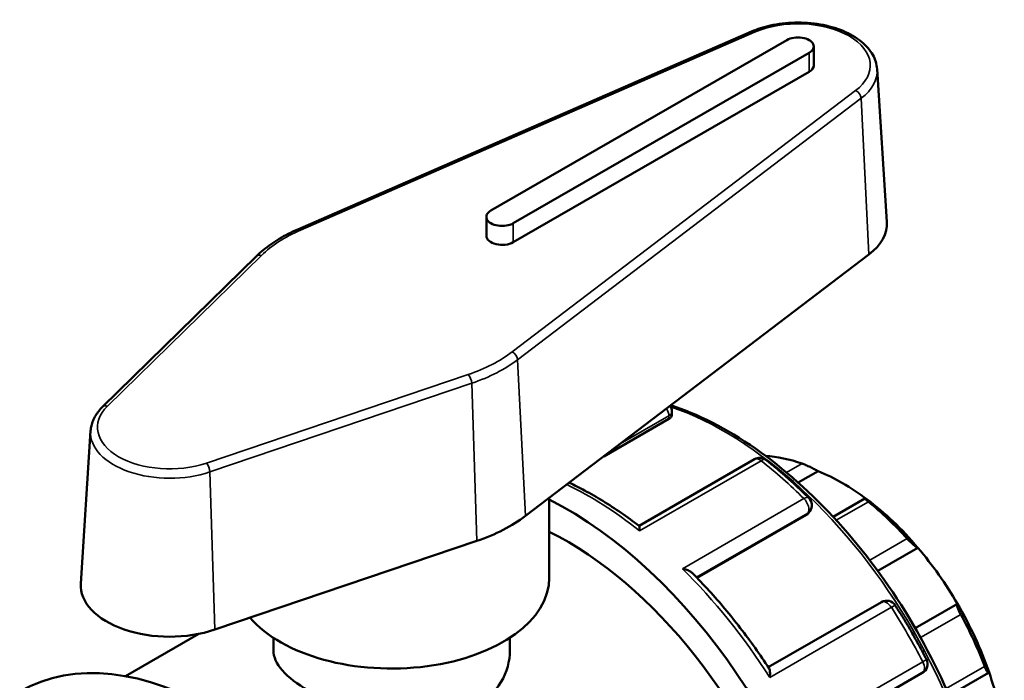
# Model space of a CAD drawing. Header units: millimetres. Extents: x 0 to 903, y -221 to 634.
# Tile 7 of 10: x 77 to 145, y 588 to 634. Entities that reach past the tile are written whole.
import ezdxf

# ---------------------------------------------------------------- set-up
doc = ezdxf.new("R2010")
doc.units = ezdxf.units.MM
doc.layers.add('Visible (ANSI)', color=7, linetype='Continuous', lineweight=50)
doc.layers.add('Visible Narrow (ANSI)', color=7, linetype='Continuous', lineweight=35)

msp = doc.modelspace()

# ---------------------------------------------------------------- linework, layer by layer
at = {"layer": 'Visible (ANSI)'}
for p, q in [((127.765, 633.216), (96.091, 619.413)), ((130.222, 632.625), (109.575, 620.735)), ((132.1, 630.853), (132.1, 632.177)), ((111.13, 619.839), (131.778, 631.729)), ((131.778, 630.405), (111.13, 618.515)), ((136.52, 630.597), (137.203, 619.948)), ((109.253, 618.963), (109.253, 620.287)), ((93.22, 617.552), (82.475, 607.029)), ((111.981, 599.419), (135.95, 617.659)), ((122.197, 606.697), (122.197, 606.458)), ((121.986, 606.192), (117.444, 603.576)), ((81.639, 605.35), (80.956, 594.702)), ((127.97, 603.376), (119.906, 598.732)), ((132.406, 602.541), (131.019, 601.743)), ((113.645, 595.108), (113.645, 600.686)), ((135.666, 600.644), (133.444, 599.364)), ((131.596, 599.488), (123.963, 595.093)), ((131.836, 599.754), (131.742, 599.62)), ((90.306, 591.488), (108.579, 597.676)), ((139.372, 597.194), (136.569, 595.58)), ((136.821, 593.412), (128.929, 588.868)), ((142.132, 593.287), (139.178, 591.586)), ((84.066, 588.238), (89.198, 591.193)), ((94.395, 590.918), (94.395, 590.041)), ((110.895, 590.918), (110.895, 590.041)), ((131.785, 583.921), (139.675, 588.465)), ((141.549, 586.887), (144.302, 588.472))]:
    msp.add_line(p, q, dxfattribs=at)
for centre, start, end in [((121.474, 606.697), 0, 33.84872), ((128.331, 602.749), 51.73591, 119.93599), ((131.244, 600.169), 324.97291, 45.37987), ((137.182, 592.785), 32.64461, 119.93599), ((139.314, 589.092), 299.93599, 27.35601)]:
    msp.add_arc(centre, 0.724, start, end, dxfattribs=at)
for centre, major_axis, ratio, start_param, end_param in [((131, 632.177), (1.1, 0), 0.575862, 5.497787, 8.63938), ((131, 630.853), (1.1, 0), 0.575862, 5.497787, 6.283185), ((110.353, 620.287), (-1.1, 0), 0.575862, 5.497787, 8.63938), ((131, 619.816), (6.208, 0), 0.575862, 5.635378, 6.320109), ((110.353, 618.963), (-1.1, 0), 0.575862, 0, 2.356194), ((133.6, 588.202), (-8.425, 14.63), 0.578093, 5.694314, 5.919528), ((134.111, 588.497), (-8.064, 14.003), 0.578093, 5.349907, 5.649534), ((114.878, 577.421), (13.723, -23.831), 0.578093, 5.832158, 8.704762), ((134.111, 588.497), (-8.064, 14.003), 0.578093, 5.021216, 5.349907), ((133.6, 588.202), (8.425, -14.63), 0.578093, 1.924403, 2.163535), ((102.645, 603.487), (11.708, 0), 0.575862, 5.243928, 5.635378), ((114.878, 577.421), (12.351, -21.448), 0.578093, 0, 2.428637), ((134.111, 588.497), (-8.064, 14.003), 0.578093, 4.721589, 5.021216), ((102.645, 595.108), (11, 0), 0.575862, 3.597003, 6.283185), ((87.159, 594.57), (-6.208, 0), 0.575862, 6.246262, 8.38552), ((134.111, 588.497), (-8.064, 14.003), 0.578093, 4.392897, 4.721589), ((133.6, 588.202), (8.425, -14.63), 0.578093, 1.296085, 1.535216), ((90.412, 563.332), (-13.723, 23.831), 0.578093, 3.141593, 6.283185), ((134.111, 588.497), (-8.064, 14.003), 0.578093, 4.09327, 4.392897)]:
    msp.add_ellipse(centre, major_axis=major_axis, ratio=ratio, start_param=start_param, end_param=end_param, dxfattribs=at)
for points, knots in [([(136.52, 630.597), (136.498, 630.939), (136.394, 631.275), (136.031, 631.924), (135.76, 632.232), (135.067, 632.799), (134.631, 633.052), (133.652, 633.46), (133.107, 633.615), (131.969, 633.813), (131.376, 633.856), (130.2, 633.829), (129.616, 633.759), (128.604, 633.532), (128.166, 633.391), (127.765, 633.216)], [5.53471, 5.53471, 5.53471, 5.53471, 5.809396, 5.809396, 6.110963, 6.110963, 6.441422, 6.441422, 6.7762, 6.7762, 7.108577, 7.108577, 7.440058, 7.440058, 7.716391, 7.716391, 7.716391, 7.716391]), ([(96.091, 619.413), (95.863, 619.314), (95.641, 619.209), (95.211, 618.989), (95.003, 618.874), (94.602, 618.635), (94.41, 618.51), (94.041, 618.251), (93.864, 618.117), (93.529, 617.841), (93.37, 617.698), (93.22, 617.552)], [1.4332055, 1.4332055, 1.4332055, 1.4332055, 1.5114956, 1.5114956, 1.5897856, 1.5897856, 1.6680757, 1.6680757, 1.7463657, 1.7463657, 1.8246558, 1.8246558, 1.8246558, 1.8246558]), ([(82.475, 607.029), (82.378, 606.933), (82.288, 606.834), (82.123, 606.629), (82.048, 606.522), (81.916, 606.302), (81.858, 606.189), (81.762, 605.957), (81.723, 605.838), (81.666, 605.596), (81.647, 605.474), (81.639, 605.35)], [1.8246558, 1.8246558, 1.8246558, 1.8246558, 1.9235789, 1.9235789, 2.0225019, 2.0225019, 2.121425, 2.121425, 2.2203481, 2.2203481, 2.3192712, 2.3192712, 2.3192712, 2.3192712]), ([(122.126, 607.14), (122.462, 607.03), (122.8, 606.909), (125.134, 605.996), (127.167, 604.816), (131.119, 601.783), (133.037, 599.928), (136.562, 595.739), (138.169, 593.405), (140.915, 588.49), (142.053, 585.911), (143.747, 580.763), (144.301, 578.195), (144.766, 573.322), (144.676, 571.019), (144.244, 568.887), (144.227, 568.809), (144.211, 568.732)], [6.070202, 6.070202, 6.070202, 6.070202, 6.124935, 6.124935, 6.447464, 6.447464, 6.77046, 6.77046, 7.092938, 7.092938, 7.415219, 7.415219, 7.737758, 7.737758, 8.060811, 8.060811, 8.073028, 8.073028, 8.073028, 8.073028]), ([(122.197, 606.458), (122.197, 606.458), (122.197, 606.458), (122.197, 606.414), (122.179, 606.366), (122.105, 606.273), (122.05, 606.229), (121.986, 606.192)], [0.16527499, 0.16527499, 0.16527499, 0.16527499, 0.16548316, 0.16548316, 0.19270844, 0.19270844, 0.21993372, 0.21993372, 0.21993372, 0.21993372]), ([(128.779, 603.317), (128.981, 603.157), (129.183, 602.994), (129.585, 602.662), (129.785, 602.492), (130.184, 602.147), (130.382, 601.972), (130.777, 601.614), (130.973, 601.432), (131.364, 601.062), (131.559, 600.875), (131.752, 600.684)], [0.1820778, 0.1820778, 0.1820778, 0.1820778, 0.2139664, 0.2139664, 0.2458551, 0.2458551, 0.2777437, 0.2777437, 0.3096324, 0.3096324, 0.341521, 0.341521, 0.341521, 0.341521]), ([(132.406, 602.541), (132.337, 602.581), (132.252, 602.627), (132.058, 602.729), (131.947, 602.785), (131.747, 602.881), (131.646, 602.928), (131.501, 602.991), (131.455, 603.01), (131.367, 603.045), (131.327, 603.061), (131.292, 603.073)], [0.2601463, 0.2601463, 0.2601463, 0.2601463, 0.2953075, 0.2953075, 0.3327491, 0.3327491, 0.3635218, 0.3635218, 0.3789081, 0.3789081, 0.3942944, 0.3942944, 0.3942944, 0.3942944]), ([(119.909, 598.729), (119.492, 599.048), (119.073, 599.353), (118.23, 599.932), (117.807, 600.207), (116.959, 600.726), (116.534, 600.97), (115.75, 601.39), (115.391, 601.571), (115.032, 601.741)], [6.1212755, 6.1212755, 6.1212755, 6.1212755, 6.1866861, 6.1866861, 6.2520967, 6.2520967, 6.3175073, 6.3175073, 6.3727884, 6.3727884, 6.3727884, 6.3727884]), ([(135.908, 600.414), (135.872, 600.443), (135.84, 600.47), (135.782, 600.519), (135.757, 600.54), (135.696, 600.596), (135.674, 600.62), (135.659, 600.647), (135.67, 600.648), (135.726, 600.626), (135.768, 600.605), (135.817, 600.577)], [0.1364285, 0.1364285, 0.1364285, 0.1364285, 0.1518148, 0.1518148, 0.1672011, 0.1672011, 0.1979738, 0.1979738, 0.2354154, 0.2354154, 0.2705766, 0.2705766, 0.2705766, 0.2705766]), ([(119.909, 598.729), (119.913, 598.726), (119.917, 598.716), (119.927, 598.675), (119.931, 598.635), (119.937, 598.532), (119.938, 598.468), (119.938, 598.393), (119.938, 598.392), (119.938, 598.391)], [0.0560823, 0.0560823, 0.0560823, 0.0560823, 0.07473963, 0.07473963, 0.10545808, 0.10545808, 0.13771742, 0.13771742, 0.13825366, 0.13825366, 0.13825366, 0.13825366]), ([(139.372, 597.194), (139.339, 597.206), (139.294, 597.231), (139.181, 597.307), (139.112, 597.361), (138.977, 597.477), (138.905, 597.542), (138.794, 597.65), (138.757, 597.687), (138.685, 597.763), (138.649, 597.801), (138.616, 597.837)], [0.2601463, 0.2601463, 0.2601463, 0.2601463, 0.2953075, 0.2953075, 0.3327491, 0.3327491, 0.3635218, 0.3635218, 0.3789081, 0.3789081, 0.3942944, 0.3942944, 0.3942944, 0.3942944]), ([(122.93, 595.741), (122.932, 595.741), (122.933, 595.741), (123.039, 595.721), (123.14, 595.693), (123.325, 595.626), (123.411, 595.586), (123.549, 595.502), (123.604, 595.46), (123.65, 595.414)], [-0.00054139, -0.00054139, -0.00054139, -0.00054139, 0, 0, 0.03203812, 0.03203812, 0.0625917, 0.0625917, 0.08738414, 0.08738414, 0.08738414, 0.08738414]), ([(128.983, 588.786), (128.664, 589.271), (128.336, 589.748), (127.666, 590.688), (127.323, 591.149), (126.622, 592.055), (126.265, 592.499), (125.538, 593.367), (125.168, 593.792), (124.417, 594.619), (124.036, 595.022), (123.65, 595.414)], [5.5993469, 5.5993469, 5.5993469, 5.5993469, 5.663579, 5.663579, 5.7278111, 5.7278111, 5.7920433, 5.7920433, 5.8562754, 5.8562754, 5.9205075, 5.9205075, 5.9205075, 5.9205075]), ([(137.791, 593.176), (137.947, 592.933), (138.1, 592.688), (138.403, 592.196), (138.552, 591.949), (138.846, 591.451), (138.99, 591.2), (139.274, 590.697), (139.414, 590.444), (139.689, 589.936), (139.824, 589.681), (139.957, 589.424)], [0.7056766, 0.7056766, 0.7056766, 0.7056766, 0.7375652, 0.7375652, 0.7694538, 0.7694538, 0.8013425, 0.8013425, 0.8332311, 0.8332311, 0.8651198, 0.8651198, 0.8651198, 0.8651198]), ([(142.351, 592.549), (142.327, 592.594), (142.303, 592.64), (142.258, 592.731), (142.237, 592.775), (142.182, 592.903), (142.154, 592.978), (142.115, 593.11), (142.104, 593.169), (142.105, 593.252), (142.115, 593.276), (142.132, 593.287)], [0.1364285, 0.1364285, 0.1364285, 0.1364285, 0.1518148, 0.1518148, 0.1672011, 0.1672011, 0.1979738, 0.1979738, 0.2354154, 0.2354154, 0.2705766, 0.2705766, 0.2705766, 0.2705766]), ([(110.895, 590.041), (110.895, 589.304), (110.691, 588.514), (109.853, 587.12), (109.218, 586.52), (107.74, 585.669), (106.807, 585.367), (104.775, 585.107), (103.675, 585.146), (101.616, 585.434), (100.515, 585.704), (98.483, 586.401), (97.55, 586.826), (96.073, 587.677), (95.438, 588.155), (94.599, 589.111), (94.395, 589.593), (94.395, 590.041)], [1.880112, 1.880112, 1.880112, 1.880112, 2.193561, 2.193561, 2.50701, 2.50701, 2.820459, 2.820459, 3.133908, 3.133908, 3.447212, 3.447212, 3.760516, 3.760516, 4.073819, 4.073819, 4.387123, 4.387123, 4.387123, 4.387123]), ([(144.329, 588.525), (144.322, 588.492), (144.31, 588.472), (144.274, 588.466), (144.249, 588.484), (144.195, 588.554), (144.165, 588.604), (144.115, 588.707), (144.097, 588.746), (144.061, 588.829), (144.043, 588.875), (144.025, 588.921)], [0.2601463, 0.2601463, 0.2601463, 0.2601463, 0.2953075, 0.2953075, 0.3327491, 0.3327491, 0.3635218, 0.3635218, 0.3789081, 0.3789081, 0.3942944, 0.3942944, 0.3942944, 0.3942944]), ([(128.983, 588.786), (129.005, 588.753), (129.021, 588.706), (129.043, 588.589), (129.048, 588.515), (129.048, 588.351), (129.041, 588.259), (129.029, 588.161), (129.029, 588.16), (129.028, 588.158)], [0.0476207, 0.0476207, 0.0476207, 0.0476207, 0.07473963, 0.07473963, 0.10545808, 0.10545808, 0.13771742, 0.13771742, 0.13825366, 0.13825366, 0.13825366, 0.13825366])]:
    msp.add_open_spline(points, degree=3, knots=knots, dxfattribs=at)
msp.add_open_spline([(131.742, 599.62), (131.705, 599.566), (131.653, 599.521), (131.596, 599.488)], degree=3, dxfattribs=at)
at = {"layer": 'Visible Narrow (ANSI)'}
for p, q in [((96.284, 619.365), (127.957, 633.168)), ((131.778, 630.405), (131.778, 631.729)), ((135.021, 629.101), (111.052, 610.861)), ((111.436, 610.32), (135.405, 628.56)), ((135.405, 628.56), (135.95, 617.659)), ((111.13, 618.515), (111.13, 619.839)), ((82.813, 607.079), (93.557, 617.601)), ((111.436, 610.32), (111.981, 599.419)), ((107.989, 609.291), (89.715, 603.104)), ((89.959, 602.491), (108.233, 608.678)), ((108.233, 608.678), (108.579, 597.676)), ((118.584, 604.444), (121.986, 606.403)), ((121.986, 606.403), (121.986, 606.192)), ((119.938, 598.391), (128.423, 603.277)), ((131.292, 603.073), (130.205, 602.447)), ((89.959, 602.491), (90.306, 591.488)), ((131.415, 600.628), (122.93, 595.741)), ((133.667, 599.124), (135.908, 600.414)), ((123.915, 595.143), (131.687, 599.618)), ((131.687, 599.618), (131.596, 599.488)), ((138.616, 597.837), (136.004, 596.333)), ((129.028, 588.158), (137.514, 593.045)), ((139.549, 590.935), (142.351, 592.549)), ((139.704, 589.251), (131.218, 584.365)), ((144.025, 588.921), (141.336, 587.373))]:
    msp.add_line(p, q, dxfattribs=at)
for centre, major_axis, ratio, start_param, end_param in [((131, 630.853), (5.042, 0), 0.575862, 5.635378, 8.501789), ((127.957, 632.774), (-0.193, 0.442), 0.49334, 5.559655, 6.283185), ((131, 630.479), (5.524, 0), 0.575862, 5.635378, 6.320109), ((135.021, 628.706), (-0.292, 0.384), 0.651919, 3.902323, 5.420759), ((102.645, 614.524), (10.542, 0), 0.575862, 2.218604, 2.610054), ((96.284, 618.971), (-0.193, 0.442), 0.49334, 5.559655, 6.283185), ((93.557, 617.207), (-0.337, 0.345), 0.704749, 5.33614, 6.283185), ((102.645, 614.524), (-10.542, 0), 0.575862, 2.102335, 2.493785), ((111.052, 610.467), (0.292, -0.384), 0.651919, 0.76073, 2.279167), ((102.645, 614.151), (11.024, 0), 0.575862, 5.243928, 5.635378), ((107.989, 608.897), (-0.155, 0.457), 0.414382, 4.079658, 5.598094), ((87.159, 605.607), (-5.042, 0), 0.575862, 5.751647, 8.38552), ((82.813, 606.684), (-0.337, 0.345), 0.704749, 5.33614, 6.283185), ((121.474, 606.697), (-0.361, 0.627), 0.578093, 3.928925, 4.726617), ((121.474, 606.697), (0.724, 0), 0.575862, 5.497787, 6.283185), ((125.851, 583.74), (13.174, -22.878), 0.578093, 0.585682, 2.559787), ((87.159, 605.233), (-5.524, 0), 0.575862, 6.246262, 8.38552), ((128.331, 602.749), (-0.361, 0.627), 0.578093, 5.317643, 6.283185), ((128.331, 602.749), (0.448, 0.568), 0.464264, 0, 0.859655), ((124.902, 583.194), (13.723, -23.831), 0.578093, 2.016607, 2.17605), ((89.715, 602.709), (-0.155, 0.457), 0.414382, 4.079658, 5.598094), ((116.417, 578.308), (13.723, -23.831), 0.578093, 2.17605, 2.438104), ((131.244, 600.169), (0.508, 0.515), 0.351838, 0, 0.905133), ((131.244, 600.169), (0.361, -0.627), 0.578093, 0.263733, 2.016607), ((131.244, 600.169), (0.592, -0.415), 0.787757, 5.930605, 6.283185), ((116.417, 578.308), (13.723, -23.831), 0.578093, 1.652452, 2.016607), ((137.182, 592.785), (-0.361, 0.627), 0.578093, 4.794044, 6.283185), ((137.182, 592.785), (0.609, 0.39), 0.066554, 0, 0.952831), ((124.902, 583.194), (13.723, -23.831), 0.578093, 1.493008, 1.652452), ((139.314, 589.092), (0.361, -0.627), 0.578093, 0, 1.493008), ((139.314, 589.092), (0.643, 0.332), 0.063409, 5.330208, 6.283185)]:
    msp.add_ellipse(centre, major_axis=major_axis, ratio=ratio, start_param=start_param, end_param=end_param, dxfattribs=at)

doc.saveas('drawing.dxf')
